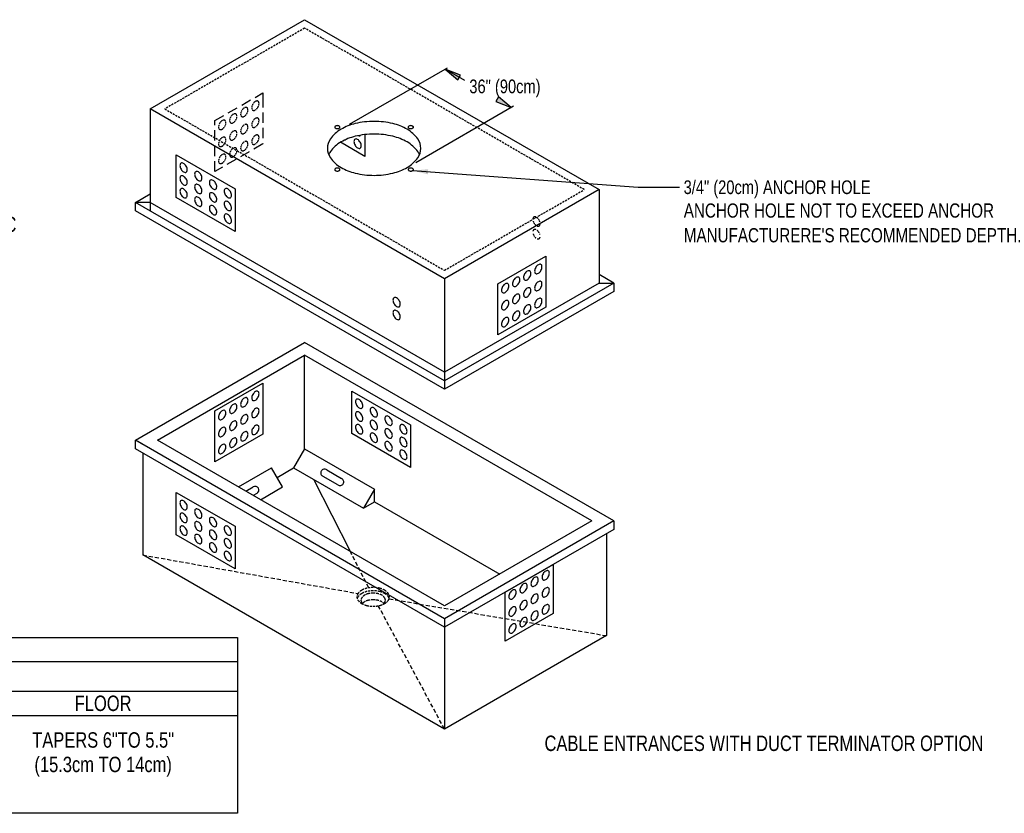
# Model space of a CAD drawing. Header units: inches. Extents: x 65 to 2519, y -54 to 399.
# Tile 5 of 21: x 271 to 391, y 5 to 101. Entities that reach past the tile are written whole.
import ezdxf
from ezdxf import colors
from ezdxf.entities.mleader import LeaderData, LeaderLine
from ezdxf.enums import TextEntityAlignment as Align
from ezdxf.math import Vec2, Vec3

# ---------------------------------------------------------------- set-up
doc = ezdxf.new("R2010")
doc.units = ezdxf.units.IN
doc.header["$MEASUREMENT"] = 0
doc.linetypes.add('DASH1', pattern=[0.125, 0.03125, -0.03125, 0.03125, -0.03125])
doc.linetypes.add('HIDDEN', pattern=[0.375, 0.25, -0.125])
for name, color, linetype in [('3', 7, 'Continuous'), ('Drawing Notes', 7, 'Continuous'), ('TEXT', 7, 'Continuous')]:
    doc.layers.add(name, color=color, linetype=linetype)
doc.layers.add('Text+Leaders', color=7, linetype='Continuous', lineweight=20)
doc.styles.add('120', font='FSIMPLEX.SHX', dxfattribs={"width": 0.8, "height": 1.8674})
doc.styles.get("Standard").update_dxf_attribs({"font": 'fsimplex.shx', "width": 0.8})
doc.dimstyles.get("Standard").update_dxf_attribs({"dimtxt": 1.8674, "dimasz": 1.8674, "dimexe": 0.18, "dimexo": 0.0625, "dimgap": 0.09, "dimtad": 0, "dimtih": 1, "dimtoh": 1, "dimdec": 4, "dimzin": 0, "dimdsep": 46, "dimtxsty": '120', "dimcen": 0.09, "dimclrd": 256, "dimclre": 256, "dimclrt": 256, "dimadec": 0, "dimazin": 0, "dimtfac": 1, "dimtdec": 4, "dimtofl": 0, "dimtmove": 0, "dimatfit": 3, "dimfxl": 1, "dimtolj": 1, "dimtzin": 0, "dimarcsym": 0})

# ---------------------------------------------------------------- blocks, each defined once
blk = doc.blocks.new('A$C2B2659B9')
blk.add_lwpolyline([(0, 0), (0, 5.15), (7.13, 1.03), (7.13, -4.12)], close=True)
for points in [[(0.58, 3.42, 0.058752), (0.73, 3.22, 0.072341), (0.89, 3.09, 0.106617), (1.08, 3.03, 0.156851), (1.21, 3.06, 0.156851), (1.3, 3.16, 0.106617), (1.34, 3.35, 0.072341), (1.31, 3.55, 0.058752), (1.21, 3.79, 0.058752), (1.05, 3.99, 0.072341), (0.89, 4.12, 0.106617), (0.71, 4.18, 0.156851), (0.58, 4.15, 0.156851), (0.49, 4.05, 0.106617), (0.45, 3.86, 0.072341), (0.48, 3.66, 0.058752)], [(0.58, 1.88, 0.058752), (0.73, 1.67, 0.072341), (0.89, 1.54, 0.106617), (1.08, 1.49, 0.156851), (1.21, 1.51, 0.156851), (1.3, 1.61, 0.106617), (1.34, 1.8, 0.072341), (1.31, 2.01, 0.058752), (1.21, 2.24, 0.058752), (1.05, 2.45, 0.072341), (0.89, 2.57, 0.106617), (0.71, 2.63, 0.156851), (0.58, 2.61, 0.156851), (0.49, 2.51, 0.106617), (0.45, 2.32, 0.072341), (0.48, 2.11, 0.058752)], [(2.36, 2.39, 0.058752), (2.51, 2.19, 0.072341), (2.68, 2.06, 0.106617), (2.86, 2, 0.156851), (2.99, 2.03, 0.156851), (3.08, 2.13, 0.106617), (3.12, 2.32, 0.072341), (3.09, 2.52, 0.058752), (2.99, 2.76, 0.058752), (2.84, 2.96, 0.072341), (2.68, 3.09, 0.106617), (2.49, 3.15, 0.156851), (2.36, 3.12, 0.156851), (2.27, 3.02, 0.106617), (2.23, 2.83, 0.072341), (2.26, 2.63, 0.058752)], [(2.36, 0.85, 0.058752), (2.51, 0.64, 0.072341), (2.68, 0.51, 0.106617), (2.86, 0.46, 0.156851), (2.99, 0.48, 0.156851), (3.08, 0.58, 0.106617), (3.12, 0.77, 0.072341), (3.09, 0.98, 0.058752), (2.99, 1.21, 0.058752), (2.84, 1.42, 0.072341), (2.68, 1.54, 0.106617), (2.49, 1.6, 0.156851), (2.36, 1.58, 0.156851), (2.27, 1.48, 0.106617), (2.23, 1.29, 0.072341), (2.26, 1.08, 0.058752)], [(4.14, 1.36, 0.058752), (4.3, 1.16, 0.072341), (4.46, 1.03, 0.106617), (4.64, 0.97, 0.156851), (4.77, 1, 0.156851), (4.86, 1.1, 0.106617), (4.91, 1.29, 0.072341), (4.88, 1.49, 0.058752), (4.77, 1.73, 0.058752), (4.62, 1.93, 0.072341), (4.46, 2.06, 0.106617), (4.27, 2.12, 0.156851), (4.14, 2.09, 0.156851), (4.05, 1.99, 0.106617), (4.01, 1.8, 0.072341), (4.04, 1.6, 0.058752)], [(0.58, 0.33, 0.058752), (0.73, 0.13, 0.072341), (0.89, 0, 0.106617), (1.08, -0.06, 0.156851), (1.21, -0.03, 0.156851), (1.3, 0.07, 0.106617), (1.34, 0.26, 0.072341), (1.31, 0.46, 0.058752), (1.21, 0.7, 0.058752), (1.05, 0.9, 0.072341), (0.89, 1.03, 0.106617), (0.71, 1.09, 0.156851), (0.58, 1.06, 0.156851), (0.49, 0.96, 0.106617), (0.45, 0.77, 0.072341), (0.48, 0.57, 0.058752)], [(2.36, -0.7, 0.058752), (2.51, -0.9, 0.072341), (2.68, -1.03, 0.106617), (2.86, -1.09, 0.156851), (2.99, -1.06, 0.156851), (3.08, -0.96, 0.106617), (3.12, -0.77, 0.072341), (3.09, -0.57, 0.058752), (2.99, -0.33, 0.058752), (2.84, -0.13, 0.072341), (2.68, 0, 0.106617), (2.49, 0.06, 0.156851), (2.36, 0.03, 0.156851), (2.27, -0.07, 0.106617), (2.23, -0.26, 0.072341), (2.26, -0.46, 0.058752)], [(4.14, -0.18, 0.058752), (4.3, -0.39, 0.072341), (4.46, -0.51, 0.106617), (4.64, -0.57, 0.156851), (4.77, -0.55, 0.156851), (4.86, -0.45, 0.106617), (4.91, -0.26, 0.072341), (4.88, -0.05, 0.058752), (4.77, 0.18, 0.058752), (4.62, 0.39, 0.072341), (4.46, 0.51, 0.106617), (4.27, 0.57, 0.156851), (4.14, 0.55, 0.156851), (4.05, 0.45, 0.106617), (4.01, 0.26, 0.072341), (4.04, 0.05, 0.058752)], [(5.93, 0.33, 0.058752), (6.08, 0.13, 0.072341), (6.24, 0, 0.106617), (6.43, -0.06, 0.156851), (6.56, -0.03, 0.156851), (6.65, 0.07, 0.106617), (6.69, 0.26, 0.072341), (6.66, 0.46, 0.058752), (6.56, 0.7, 0.058752), (6.41, 0.9, 0.072341), (6.24, 1.03, 0.106617), (6.06, 1.09, 0.156851), (5.93, 1.06, 0.156851), (5.84, 0.96, 0.106617), (5.8, 0.77, 0.072341), (5.83, 0.57, 0.058752)], [(4.14, -1.73, 0.058752), (4.3, -1.93, 0.072341), (4.46, -2.06, 0.106617), (4.64, -2.12, 0.156851), (4.77, -2.09, 0.156851), (4.86, -1.99, 0.106617), (4.91, -1.8, 0.072341), (4.88, -1.6, 0.058752), (4.77, -1.36, 0.058752), (4.62, -1.16, 0.072341), (4.46, -1.03, 0.106617), (4.27, -0.97, 0.156851), (4.14, -1, 0.156851), (4.05, -1.1, 0.106617), (4.01, -1.29, 0.072341), (4.04, -1.49, 0.058752)], [(5.93, -1.21, 0.058752), (6.08, -1.42, 0.072341), (6.24, -1.54, 0.106617), (6.43, -1.6, 0.156851), (6.56, -1.58, 0.156851), (6.65, -1.48, 0.106617), (6.69, -1.29, 0.072341), (6.66, -1.08, 0.058752), (6.56, -0.85, 0.058752), (6.41, -0.64, 0.072341), (6.24, -0.51, 0.106617), (6.06, -0.46, 0.156851), (5.93, -0.48, 0.156851), (5.84, -0.58, 0.106617), (5.8, -0.77, 0.072341), (5.83, -0.98, 0.058752)], [(5.93, -2.76, 0.058752), (6.08, -2.96, 0.072341), (6.24, -3.09, 0.106617), (6.43, -3.15, 0.156851), (6.56, -3.12, 0.156851), (6.65, -3.02, 0.106617), (6.69, -2.83, 0.072341), (6.66, -2.63, 0.058752), (6.56, -2.39, 0.058752), (6.41, -2.19, 0.072341), (6.24, -2.06, 0.106617), (6.06, -2, 0.156851), (5.93, -2.03, 0.156851), (5.84, -2.13, 0.106617), (5.8, -2.32, 0.072341), (5.83, -2.52, 0.058752)]]:
    blk.add_lwpolyline(points, format="xyb", close=True)
blk = doc.blocks.new('A$C657909EA')
for points in [[(4.59, 8.16, 0.058752), (4.49, 7.93, 0.072341), (4.46, 7.72, 0.106617), (4.5, 7.53, 0.156851), (4.59, 7.43, 0.156851), (4.72, 7.41, 0.106617), (4.91, 7.47, 0.072341), (5.07, 7.59, 0.058752), (5.22, 7.8, 0.058752), (5.32, 8.03, 0.072341), (5.35, 8.24, 0.106617), (5.31, 8.43, 0.156851), (5.22, 8.53, 0.156851), (5.09, 8.56, 0.106617), (4.91, 8.5, 0.072341), (4.74, 8.37, 0.058752)], [(3.25, 7.39, 0.058752), (3.15, 7.16, 0.072341), (3.12, 6.95, 0.106617), (3.16, 6.76, 0.156851), (3.25, 6.66, 0.156851), (3.38, 6.63, 0.106617), (3.57, 6.69, 0.072341), (3.73, 6.82, 0.058752), (3.88, 7.03, 0.058752), (3.98, 7.26, 0.072341), (4.01, 7.47, 0.106617), (3.97, 7.66, 0.156851), (3.88, 7.75, 0.156851), (3.75, 7.78, 0.106617), (3.57, 7.72, 0.072341), (3.4, 7.6, 0.058752)], [(0.58, 5.85, 0.058752), (0.48, 5.61, 0.072341), (0.45, 5.41, 0.106617), (0.49, 5.22, 0.156851), (0.58, 5.12, 0.156851), (0.71, 5.09, 0.106617), (0.89, 5.15, 0.072341), (1.05, 5.28, 0.058752), (1.21, 5.48, 0.058752), (1.31, 5.72, 0.072341), (1.34, 5.92, 0.106617), (1.3, 6.11, 0.156851), (1.21, 6.21, 0.156851), (1.08, 6.24, 0.106617), (0.89, 6.18, 0.072341), (0.73, 6.05, 0.058752)], [(1.91, 6.62, 0.058752), (1.81, 6.38, 0.072341), (1.78, 6.18, 0.106617), (1.82, 5.99, 0.156851), (1.91, 5.89, 0.156851), (2.04, 5.86, 0.106617), (2.23, 5.92, 0.072341), (2.39, 6.05, 0.058752), (2.54, 6.25, 0.058752), (2.65, 6.49, 0.072341), (2.68, 6.69, 0.106617), (2.63, 6.88, 0.156851), (2.54, 6.98, 0.156851), (2.41, 7.01, 0.106617), (2.23, 6.95, 0.072341), (2.07, 6.82, 0.058752)], [(4.59, 6.1, 0.058752), (4.49, 5.87, 0.072341), (4.46, 5.66, 0.106617), (4.5, 5.47, 0.156851), (4.59, 5.38, 0.156851), (4.72, 5.35, 0.106617), (4.91, 5.41, 0.072341), (5.07, 5.53, 0.058752), (5.22, 5.74, 0.058752), (5.32, 5.97, 0.072341), (5.35, 6.18, 0.106617), (5.31, 6.37, 0.156851), (5.22, 6.47, 0.156851), (5.09, 6.5, 0.106617), (4.91, 6.44, 0.072341), (4.74, 6.31, 0.058752)], [(1.91, 4.56, 0.058752), (1.81, 4.32, 0.072341), (1.78, 4.12, 0.106617), (1.82, 3.93, 0.156851), (1.91, 3.83, 0.156851), (2.04, 3.8, 0.106617), (2.23, 3.86, 0.072341), (2.39, 3.99, 0.058752), (2.54, 4.19, 0.058752), (2.65, 4.43, 0.072341), (2.68, 4.63, 0.106617), (2.63, 4.82, 0.156851), (2.54, 4.92, 0.156851), (2.41, 4.95, 0.106617), (2.23, 4.89, 0.072341), (2.07, 4.76, 0.058752)], [(3.25, 5.33, 0.058752), (3.15, 5.1, 0.072341), (3.12, 4.89, 0.106617), (3.16, 4.7, 0.156851), (3.25, 4.6, 0.156851), (3.38, 4.57, 0.106617), (3.57, 4.63, 0.072341), (3.73, 4.76, 0.058752), (3.88, 4.97, 0.058752), (3.98, 5.2, 0.072341), (4.01, 5.41, 0.106617), (3.97, 5.6, 0.156851), (3.88, 5.7, 0.156851), (3.75, 5.72, 0.106617), (3.57, 5.66, 0.072341), (3.4, 5.54, 0.058752)], [(0.58, 3.79, 0.058752), (0.48, 3.55, 0.072341), (0.45, 3.35, 0.106617), (0.49, 3.16, 0.156851), (0.58, 3.06, 0.156851), (0.71, 3.03, 0.106617), (0.89, 3.09, 0.072341), (1.05, 3.22, 0.058752), (1.21, 3.42, 0.058752), (1.31, 3.66, 0.072341), (1.34, 3.86, 0.106617), (1.3, 4.05, 0.156851), (1.21, 4.15, 0.156851), (1.08, 4.18, 0.106617), (0.89, 4.12, 0.072341), (0.73, 3.99, 0.058752)], [(3.25, 3.27, 0.058752), (3.15, 3.04, 0.072341), (3.12, 2.83, 0.106617), (3.16, 2.64, 0.156851), (3.25, 2.54, 0.156851), (3.38, 2.52, 0.106617), (3.57, 2.57, 0.072341), (3.73, 2.7, 0.058752), (3.88, 2.91, 0.058752), (3.98, 3.14, 0.072341), (4.01, 3.35, 0.106617), (3.97, 3.54, 0.156851), (3.88, 3.64, 0.156851), (3.75, 3.66, 0.106617), (3.57, 3.6, 0.072341), (3.4, 3.48, 0.058752)], [(4.59, 4.04, 0.058752), (4.49, 3.81, 0.072341), (4.46, 3.6, 0.106617), (4.5, 3.41, 0.156851), (4.59, 3.32, 0.156851), (4.72, 3.29, 0.106617), (4.91, 3.35, 0.072341), (5.07, 3.48, 0.058752), (5.22, 3.68, 0.058752), (5.32, 3.91, 0.072341), (5.35, 4.12, 0.106617), (5.31, 4.31, 0.156851), (5.22, 4.41, 0.156851), (5.09, 4.44, 0.106617), (4.91, 4.38, 0.072341), (4.74, 4.25, 0.058752)], [(1.91, 2.5, 0.058752), (1.81, 2.26, 0.072341), (1.78, 2.06, 0.106617), (1.82, 1.87, 0.156851), (1.91, 1.77, 0.156851), (2.04, 1.74, 0.106617), (2.23, 1.8, 0.072341), (2.39, 1.93, 0.058752), (2.54, 2.14, 0.058752), (2.65, 2.37, 0.072341), (2.68, 2.57, 0.106617), (2.63, 2.76, 0.156851), (2.54, 2.86, 0.156851), (2.41, 2.89, 0.106617), (2.23, 2.83, 0.072341), (2.07, 2.7, 0.058752)], [(0.58, 1.73, 0.058752), (0.48, 1.49, 0.072341), (0.45, 1.29, 0.106617), (0.49, 1.1, 0.156851), (0.58, 1, 0.156851), (0.71, 0.97, 0.106617), (0.89, 1.03, 0.072341), (1.05, 1.16, 0.058752), (1.21, 1.36, 0.058752), (1.31, 1.6, 0.072341), (1.34, 1.8, 0.106617), (1.3, 1.99, 0.156851), (1.21, 2.09, 0.156851), (1.08, 2.12, 0.106617), (0.89, 2.06, 0.072341), (0.73, 1.93, 0.058752)]]:
    blk.add_lwpolyline(points, format="xyb", close=True)

msp = doc.modelspace()

# ---------------------------------------------------------------- hatches: boundary and pattern name
at = {"layer": '3', "linetype": 'Continuous'}
for points in [[(324.31193, 93.59029), (324.64081, 94.15993), (322.76743, 94.86177)], [(329.2336, 91.50829), (328.90471, 90.93864), (330.7781, 90.2368)]]:
    msp.add_hatch(color=7, dxfattribs=at).paths.add_polyline_path(points)

# ---------------------------------------------------------------- linework, layer by layer
for p, q in [((287.02099, 90.05206), (287.02099, 77.69439)), ((341.4231, 80.26891), (341.4231, 68.94104)), ((285.23732, 78.7242), (287.02099, 79.754)), ((287.02099, 78.7242), (285.23732, 78.7242)), ((285.23732, 77.69439), (285.23732, 78.7242)), ((322.69451, 57.09828), (285.23732, 78.7242)), ((322.69451, 58.12808), (287.02099, 78.7242)), ((322.69451, 69.45595), (322.69451, 56.06847)), ((343.20678, 68.94104), (341.4231, 69.97085)), ((343.20678, 68.94104), (322.69451, 57.09828)), ((341.4231, 68.94104), (322.69451, 58.12808)), ((341.4231, 68.94104), (343.20678, 68.94104)), ((343.20678, 68.94104), (343.20678, 67.91124)), ((343.20678, 40.10648), (305.74959, 61.7324)), ((340.53126, 40.10648), (305.74959, 60.1877)), ((305.74959, 48.85983), (305.74959, 60.1877)), ((299.0608, 56.32592), (299.50672, 56.58338)), ((286.12915, 49.37474), (285.23732, 49.88964)), ((322.69451, 28.26372), (285.23732, 49.88964)), ((322.69451, 27.23391), (285.23732, 48.85983)), ((286.12915, 48.34493), (286.12915, 35.98726)), ((305.74959, 48.85983), (304.41183, 46.54277)), ((305.74959, 48.85983), (314.22205, 43.96826)), ((297.72305, 44.22571), (301.73632, 46.54277)), ((303.07407, 44.22571), (301.73632, 46.54277)), ((302.40519, 45.38424), (304.41183, 46.54277)), ((304.41183, 46.54277), (312.88429, 41.65119)), ((309.76286, 44.48316), (307.97918, 45.51296)), ((308.4251, 46.28532), (310.20878, 45.25551)), ((298.61488, 43.7108), (299.50672, 44.22571)), ((300.39856, 42.681), (303.07407, 44.22571)), ((299.95264, 43.45335), (299.50672, 43.1959)), ((314.22205, 43.96826), (312.88429, 41.65119)), ((314.22205, 42.42355), (314.22205, 43.96826)), ((312.88429, 41.65119), (314.22205, 42.42355)), ((314.22205, 42.42355), (329.38329, 33.6702)), ((343.20678, 40.10648), (322.69451, 28.26372)), ((340.53126, 40.10648), (322.69451, 29.80843)), ((343.20678, 39.07668), (322.69451, 27.23391)), ((342.31494, 38.56178), (342.31494, 26.20411)), ((322.69451, 14.87624), (286.12915, 35.98726)), ((322.69451, 28.26372), (322.69451, 14.87624)), ((342.31494, 26.20411), (322.69451, 14.87624))]:
    msp.add_line(p, q)
for points in [[(287.02099, 90.05206), (305.74959, 100.86502), (341.4231, 80.26891), (322.69451, 69.45595), (287.02099, 90.05206)], [(300.66926, 56.80897), (300.66926, 50.63014), (294.87231, 47.28327), (294.87231, 53.4621)], [(335.84912, 34.82873), (335.84912, 28.87979), (330.05217, 25.53292), (330.05217, 31.48186)]]:
    msp.add_lwpolyline(points, close=True)
at = {"linetype": 'HIDDEN'}
msp.add_lwpolyline([(288.80467, 90.05206), (322.69451, 70.48575), (339.63943, 80.26891), (305.74959, 99.83521)], close=True, dxfattribs=at)
at = {"linetype": 'HIDDEN', "ltscale": 5}
msp.add_lwpolyline([(294.87231, 82.45724), (294.87231, 88.63608), (300.66926, 91.98295), (300.66926, 91.49065), (300.66926, 85.80411), (294.87231, 82.45724)], dxfattribs=at)
at = {"linetype": 'HIDDEN', "ltscale": 0.5}
for points in [[(299.46211, 90.62028, 0.058751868), (299.36136, 90.38607, 0.072341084), (299.3315, 90.18079, 0.106617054), (299.37241, 89.99112, 0.15685122), (299.46211, 89.8921, 0.15685122), (299.59271, 89.86393, 0.106617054), (299.77742, 89.92333, 0.072341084), (299.94027, 90.05183, 0.058751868), (300.09273, 90.25619, 0.058751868), (300.19348, 90.49041, 0.072341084), (300.22334, 90.69569, 0.106617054), (300.18243, 90.88535, 0.15685122), (300.09273, 90.98437, 0.15685122), (299.96212, 91.01254, 0.106617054), (299.77742, 90.95314, 0.072341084), (299.61457, 90.82464, 0.058751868)], [(298.12435, 89.84793, 0.058751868), (298.0236, 89.61371, 0.072341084), (297.99374, 89.40843, 0.106617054), (298.03465, 89.21877, 0.15685122), (298.12435, 89.11975, 0.15685122), (298.25496, 89.09158, 0.106617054), (298.43966, 89.15098, 0.072341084), (298.60251, 89.27948, 0.058751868), (298.75497, 89.48384, 0.058751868), (298.85572, 89.71805, 0.072341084), (298.88558, 89.92333, 0.106617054), (298.84467, 90.113, 0.15685122), (298.75497, 90.21202, 0.15685122), (298.62437, 90.24019, 0.106617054), (298.43966, 90.18079, 0.072341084), (298.27681, 90.05229, 0.058751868)], [(295.44883, 88.30322, 0.058751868), (295.34808, 88.069, 0.072341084), (295.31823, 87.86372, 0.106617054), (295.35914, 87.67406, 0.15685122), (295.44883, 87.57504, 0.15685122), (295.57944, 87.54687, 0.106617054), (295.76415, 87.60627, 0.072341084), (295.927, 87.73477, 0.058751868), (296.07946, 87.93913, 0.058751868), (296.18021, 88.17335, 0.072341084), (296.21007, 88.37863, 0.106617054), (296.16916, 88.56829, 0.15685122), (296.07946, 88.66731, 0.15685122), (295.94885, 88.69548, 0.106617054), (295.76415, 88.63608, 0.072341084), (295.6013, 88.50758, 0.058751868)], [(296.78659, 89.07557, 0.058751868), (296.68584, 88.84136, 0.072341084), (296.65599, 88.63608, 0.106617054), (296.69689, 88.44642, 0.15685122), (296.78659, 88.34739, 0.15685122), (296.9172, 88.31922, 0.106617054), (297.1019, 88.37863, 0.072341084), (297.26475, 88.50712, 0.058751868), (297.41722, 88.71148, 0.058751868), (297.51797, 88.9457, 0.072341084), (297.54782, 89.15098, 0.106617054), (297.50692, 89.34064, 0.15685122), (297.41722, 89.43967, 0.15685122), (297.28661, 89.46784, 0.106617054), (297.1019, 89.40843, 0.072341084), (296.93905, 89.27993, 0.058751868)], [(299.46211, 88.56067, 0.058751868), (299.36136, 88.32645, 0.072341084), (299.3315, 88.12117, 0.106617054), (299.37241, 87.93151, 0.15685122), (299.46211, 87.83249, 0.15685122), (299.59271, 87.80432, 0.106617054), (299.77742, 87.86372, 0.072341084), (299.94027, 87.99222, 0.058751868), (300.09273, 88.19658, 0.058751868), (300.19348, 88.4308, 0.072341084), (300.22334, 88.63608, 0.106617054), (300.18243, 88.82574, 0.15685122), (300.09273, 88.92476, 0.15685122), (299.96212, 88.95293, 0.106617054), (299.77742, 88.89353, 0.072341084), (299.61457, 88.76503, 0.058751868)], [(296.78659, 87.01596, 0.058751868), (296.68584, 86.78175, 0.072341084), (296.65599, 86.57647, 0.106617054), (296.69689, 86.3868, 0.15685122), (296.78659, 86.28778, 0.15685122), (296.9172, 86.25961, 0.106617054), (297.1019, 86.31901, 0.072341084), (297.26475, 86.44751, 0.058751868), (297.41722, 86.65187, 0.058751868), (297.51797, 86.88609, 0.072341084), (297.54782, 87.09137, 0.106617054), (297.50692, 87.28103, 0.15685122), (297.41722, 87.38005, 0.15685122), (297.28661, 87.40822, 0.106617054), (297.1019, 87.34882, 0.072341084), (296.93905, 87.22032, 0.058751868)], [(298.12435, 87.78832, 0.058751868), (298.0236, 87.5541, 0.072341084), (297.99374, 87.34882, 0.106617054), (298.03465, 87.15916, 0.15685122), (298.12435, 87.06013, 0.15685122), (298.25496, 87.03196, 0.106617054), (298.43966, 87.09137, 0.072341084), (298.60251, 87.21986, 0.058751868), (298.75497, 87.42423, 0.058751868), (298.85572, 87.65844, 0.072341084), (298.88558, 87.86372, 0.106617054), (298.84467, 88.05338, 0.15685122), (298.75497, 88.15241, 0.15685122), (298.62437, 88.18058, 0.106617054), (298.43966, 88.12117, 0.072341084), (298.27681, 87.99268, 0.058751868)], [(295.44883, 86.24361, 0.058751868), (295.34808, 86.00939, 0.072341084), (295.31823, 85.80411, 0.106617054), (295.35914, 85.61445, 0.15685122), (295.44883, 85.51543, 0.15685122), (295.57944, 85.48726, 0.106617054), (295.76415, 85.54666, 0.072341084), (295.927, 85.67516, 0.058751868), (296.07946, 85.87952, 0.058751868), (296.18021, 86.11373, 0.072341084), (296.21007, 86.31901, 0.106617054), (296.16916, 86.50868, 0.15685122), (296.07946, 86.6077, 0.15685122), (295.94885, 86.63587, 0.106617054), (295.76415, 86.57647, 0.072341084), (295.6013, 86.44797, 0.058751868)], [(298.12435, 85.72871, 0.058751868), (298.0236, 85.49449, 0.072341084), (297.99374, 85.28921, 0.106617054), (298.03465, 85.09955, 0.15685122), (298.12435, 85.00052, 0.15685122), (298.25496, 84.97235, 0.106617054), (298.43966, 85.03176, 0.072341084), (298.60251, 85.16025, 0.058751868), (298.75497, 85.36461, 0.058751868), (298.85572, 85.59883, 0.072341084), (298.88558, 85.80411, 0.106617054), (298.84467, 85.99377, 0.15685122), (298.75497, 86.0928, 0.15685122), (298.62437, 86.12097, 0.106617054), (298.43966, 86.06156, 0.072341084), (298.27681, 85.93307, 0.058751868)], [(299.46211, 86.50106, 0.058751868), (299.36136, 86.26684, 0.072341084), (299.3315, 86.06156, 0.106617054), (299.37241, 85.8719, 0.15685122), (299.46211, 85.77288, 0.15685122), (299.59271, 85.74471, 0.106617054), (299.77742, 85.80411, 0.072341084), (299.94027, 85.93261, 0.058751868), (300.09273, 86.13697, 0.058751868), (300.19348, 86.37119, 0.072341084), (300.22334, 86.57647, 0.106617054), (300.18243, 86.76613, 0.15685122), (300.09273, 86.86515, 0.15685122), (299.96212, 86.89332, 0.106617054), (299.77742, 86.83392, 0.072341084), (299.61457, 86.70542, 0.058751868)], [(296.78659, 84.95635, 0.058751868), (296.68584, 84.72213, 0.072341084), (296.65599, 84.51685, 0.106617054), (296.69689, 84.32719, 0.15685122), (296.78659, 84.22817, 0.15685122), (296.9172, 84.2, 0.106617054), (297.1019, 84.2594, 0.072341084), (297.26475, 84.3879, 0.058751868), (297.41722, 84.59226, 0.058751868), (297.51797, 84.82648, 0.072341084), (297.54782, 85.03176, 0.106617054), (297.50692, 85.22142, 0.15685122), (297.41722, 85.32044, 0.15685122), (297.28661, 85.34861, 0.106617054), (297.1019, 85.28921, 0.072341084), (296.93905, 85.16071, 0.058751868)], [(295.44883, 84.184, 0.058751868), (295.34808, 83.94978, 0.072341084), (295.31823, 83.7445, 0.106617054), (295.35914, 83.55484, 0.15685122), (295.44883, 83.45581, 0.15685122), (295.57944, 83.42764, 0.106617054), (295.76415, 83.48705, 0.072341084), (295.927, 83.61555, 0.058751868), (296.07946, 83.81991, 0.058751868), (296.18021, 84.05412, 0.072341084), (296.21007, 84.2594, 0.106617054), (296.16916, 84.44906, 0.15685122), (296.07946, 84.54809, 0.15685122), (295.94885, 84.57626, 0.106617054), (295.76415, 84.51685, 0.072341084), (295.6013, 84.38836, 0.058751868)]]:
    msp.add_lwpolyline(points, format="xyb", close=True, dxfattribs=at)
for points in [[(314.16337, 88.53959, 0.058751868), (311.88895, 88.27142, 0.072341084), (310.15803, 87.58173, 0.106617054), (308.8664, 86.41173, 0.15685122), (308.49897, 85.26925, 0.15685122), (308.8664, 84.12677, 0.106617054), (310.15803, 82.95677, 0.072341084), (311.88895, 82.26708, 0.058751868), (314.16337, 81.99891, 0.058751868), (316.43778, 82.26708, 0.072341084), (318.1687, 82.95677, 0.106617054), (319.46033, 84.12677, 0.15685122), (319.82777, 85.26925, 0.15685122), (319.46033, 86.41173, 0.106617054), (318.1687, 87.58173, 0.072341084), (316.43778, 88.27142, 0.058751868)], [(309.71299, 88.02036, 0.058751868), (309.58664, 88.00546, 0.072341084), (309.49047, 87.96715, 0.106617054), (309.41872, 87.90215, 0.15685122), (309.3983, 87.83867, 0.15685122), (309.41872, 87.7752, 0.106617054), (309.49047, 87.7102, 0.072341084), (309.58664, 87.67189, 0.058751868), (309.71299, 87.65699, 0.058751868), (309.83935, 87.67189, 0.072341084), (309.93551, 87.7102, 0.106617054), (310.00727, 87.7752, 0.15685122), (310.02768, 87.83867, 0.15685122), (310.00727, 87.90215, 0.106617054), (309.93551, 87.96715, 0.072341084), (309.83935, 88.00546, 0.058751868)], [(318.61374, 88.02036, 0.058751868), (318.48739, 88.00546, 0.072341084), (318.39122, 87.96715, 0.106617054), (318.31947, 87.90215, 0.15685122), (318.29905, 87.83867, 0.15685122), (318.31947, 87.7752, 0.106617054), (318.39122, 87.7102, 0.072341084), (318.48739, 87.67189, 0.058751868), (318.61374, 87.65699, 0.058751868), (318.7401, 87.67189, 0.072341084), (318.83626, 87.7102, 0.106617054), (318.90802, 87.7752, 0.15685122), (318.92843, 87.83867, 0.15685122), (318.90802, 87.90215, 0.106617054), (318.83626, 87.96715, 0.072341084), (318.7401, 88.00546, 0.058751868)], [(311.85367, 85.64887, 0.058751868), (312.00614, 85.44451, 0.072341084), (312.16899, 85.31601, 0.106617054), (312.35369, 85.25661, 0.15685122), (312.4843, 85.28478, 0.15685122), (312.574, 85.3838, 0.106617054), (312.61491, 85.57346, 0.072341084), (312.58505, 85.77874, 0.058751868), (312.4843, 86.01296, 0.058751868), (312.33184, 86.21732, 0.072341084), (312.16899, 86.34582, 0.106617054), (311.98428, 86.40522, 0.15685122), (311.85367, 86.37705, 0.15685122), (311.76398, 86.27803, 0.106617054), (311.72307, 86.08837, 0.072341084), (311.75292, 85.88309, 0.058751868)], [(309.71299, 82.88151, 0.058751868), (309.58664, 82.86661, 0.072341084), (309.49047, 82.8283, 0.106617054), (309.41872, 82.7633, 0.15685122), (309.3983, 82.69983, 0.15685122), (309.41872, 82.63635, 0.106617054), (309.49047, 82.57135, 0.072341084), (309.58664, 82.53304, 0.058751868), (309.71299, 82.51814, 0.058751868), (309.83935, 82.53304, 0.072341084), (309.93551, 82.57135, 0.106617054), (310.00727, 82.63635, 0.15685122), (310.02768, 82.69983, 0.15685122), (310.00727, 82.7633, 0.106617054), (309.93551, 82.8283, 0.072341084), (309.83935, 82.86661, 0.058751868)], [(318.61374, 82.88151, 0.058751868), (318.48739, 82.86661, 0.072341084), (318.39122, 82.8283, 0.106617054), (318.31947, 82.7633, 0.15685122), (318.29905, 82.69983, 0.15685122), (318.31947, 82.63635, 0.106617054), (318.39122, 82.57135, 0.072341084), (318.48739, 82.53304, 0.058751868), (318.61374, 82.51814, 0.058751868), (318.7401, 82.53304, 0.072341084), (318.83626, 82.57135, 0.106617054), (318.90802, 82.63635, 0.15685122), (318.92843, 82.69983, 0.15685122), (318.90802, 82.7633, 0.106617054), (318.83626, 82.8283, 0.072341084), (318.7401, 82.86661, 0.058751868)], [(316.58225, 66.44193, 0.058751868), (316.73471, 66.23757, 0.072341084), (316.89756, 66.10908, 0.106617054), (317.08227, 66.04967, 0.15685122), (317.21287, 66.07784, 0.15685122), (317.30257, 66.17687, 0.106617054), (317.34348, 66.36653, 0.072341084), (317.31362, 66.57181, 0.058751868), (317.21287, 66.80603, 0.058751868), (317.06041, 67.01039, 0.072341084), (316.89756, 67.13888, 0.106617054), (316.71285, 67.19829, 0.15685122), (316.58225, 67.17012, 0.15685122), (316.49255, 67.07109, 0.106617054), (316.45164, 66.88143, 0.072341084), (316.4815, 66.67615, 0.058751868)], [(316.58225, 64.89723, 0.058751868), (316.73471, 64.69287, 0.072341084), (316.89756, 64.56437, 0.106617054), (317.08227, 64.50497, 0.15685122), (317.21287, 64.53314, 0.15685122), (317.30257, 64.63216, 0.106617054), (317.34348, 64.82182, 0.072341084), (317.31362, 65.0271, 0.058751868), (317.21287, 65.26132, 0.058751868), (317.06041, 65.46568, 0.072341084), (316.89756, 65.59417, 0.106617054), (316.71285, 65.65358, 0.15685122), (316.58225, 65.62541, 0.15685122), (316.49255, 65.52639, 0.106617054), (316.45164, 65.33672, 0.072341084), (316.4815, 65.13144, 0.058751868)], [(298.12435, 54.67396, 0.058751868), (298.0236, 54.43974, 0.072341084), (297.99374, 54.23446, 0.106617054), (298.03465, 54.0448, 0.15685122), (298.12435, 53.94577, 0.15685122), (298.25496, 53.9176, 0.106617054), (298.43966, 53.97701, 0.072341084), (298.60251, 54.1055, 0.058751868), (298.75497, 54.30986, 0.058751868), (298.85572, 54.54408, 0.072341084), (298.88558, 54.74936, 0.106617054), (298.84467, 54.93902, 0.15685122), (298.75497, 55.03805, 0.15685122), (298.62437, 55.06622, 0.106617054), (298.43966, 55.00681, 0.072341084), (298.27681, 54.87832, 0.058751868)], [(299.46211, 55.44631, 0.058751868), (299.36136, 55.21209, 0.072341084), (299.3315, 55.00681, 0.106617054), (299.37241, 54.81715, 0.15685122), (299.46211, 54.71813, 0.15685122), (299.59271, 54.68996, 0.106617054), (299.77742, 54.74936, 0.072341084), (299.94027, 54.87786, 0.058751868), (300.09273, 55.08222, 0.058751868), (300.19348, 55.31644, 0.072341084), (300.22334, 55.52172, 0.106617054), (300.18243, 55.71138, 0.15685122), (300.09273, 55.8104, 0.15685122), (299.96212, 55.83857, 0.106617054), (299.77742, 55.77917, 0.072341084), (299.61457, 55.65067, 0.058751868)], [(296.78659, 53.9016, 0.058751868), (296.68584, 53.66738, 0.072341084), (296.65599, 53.4621, 0.106617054), (296.69689, 53.27244, 0.15685122), (296.78659, 53.17342, 0.15685122), (296.9172, 53.14525, 0.106617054), (297.1019, 53.20465, 0.072341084), (297.26475, 53.33315, 0.058751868), (297.41722, 53.53751, 0.058751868), (297.51797, 53.77173, 0.072341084), (297.54782, 53.97701, 0.106617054), (297.50692, 54.16667, 0.15685122), (297.41722, 54.26569, 0.15685122), (297.28661, 54.29386, 0.106617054), (297.1019, 54.23446, 0.072341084), (296.93905, 54.10596, 0.058751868)], [(299.46211, 53.3867, 0.058751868), (299.36136, 53.15248, 0.072341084), (299.3315, 52.9472, 0.106617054), (299.37241, 52.75754, 0.15685122), (299.46211, 52.65852, 0.15685122), (299.59271, 52.63035, 0.106617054), (299.77742, 52.68975, 0.072341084), (299.94027, 52.81825, 0.058751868), (300.09273, 53.02261, 0.058751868), (300.19348, 53.25682, 0.072341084), (300.22334, 53.4621, 0.106617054), (300.18243, 53.65177, 0.15685122), (300.09273, 53.75079, 0.15685122), (299.96212, 53.77896, 0.106617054), (299.77742, 53.71956, 0.072341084), (299.61457, 53.59106, 0.058751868)], [(295.44883, 53.12925, 0.058751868), (295.34808, 52.89503, 0.072341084), (295.31823, 52.68975, 0.106617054), (295.35914, 52.50009, 0.15685122), (295.44883, 52.40106, 0.15685122), (295.57944, 52.37289, 0.106617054), (295.76415, 52.4323, 0.072341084), (295.927, 52.56079, 0.058751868), (296.07946, 52.76516, 0.058751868), (296.18021, 52.99937, 0.072341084), (296.21007, 53.20465, 0.106617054), (296.16916, 53.39431, 0.15685122), (296.07946, 53.49334, 0.15685122), (295.94885, 53.52151, 0.106617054), (295.76415, 53.4621, 0.072341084), (295.6013, 53.33361, 0.058751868)], [(298.12435, 52.61434, 0.058751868), (298.0236, 52.38013, 0.072341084), (297.99374, 52.17485, 0.106617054), (298.03465, 51.98519, 0.15685122), (298.12435, 51.88616, 0.15685122), (298.25496, 51.85799, 0.106617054), (298.43966, 51.9174, 0.072341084), (298.60251, 52.04589, 0.058751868), (298.75497, 52.25025, 0.058751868), (298.85572, 52.48447, 0.072341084), (298.88558, 52.68975, 0.106617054), (298.84467, 52.87941, 0.15685122), (298.75497, 52.97844, 0.15685122), (298.62437, 53.00661, 0.106617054), (298.43966, 52.9472, 0.072341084), (298.27681, 52.81871, 0.058751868)], [(295.44883, 51.06964, 0.058751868), (295.34808, 50.83542, 0.072341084), (295.31823, 50.63014, 0.106617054), (295.35914, 50.44048, 0.15685122), (295.44883, 50.34145, 0.15685122), (295.57944, 50.31328, 0.106617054), (295.76415, 50.37269, 0.072341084), (295.927, 50.50118, 0.058751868), (296.07946, 50.70554, 0.058751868), (296.18021, 50.93976, 0.072341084), (296.21007, 51.14504, 0.106617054), (296.16916, 51.3347, 0.15685122), (296.07946, 51.43373, 0.15685122), (295.94885, 51.4619, 0.106617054), (295.76415, 51.40249, 0.072341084), (295.6013, 51.274, 0.058751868)], [(296.78659, 51.84199, 0.058751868), (296.68584, 51.60777, 0.072341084), (296.65599, 51.40249, 0.106617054), (296.69689, 51.21283, 0.15685122), (296.78659, 51.11381, 0.15685122), (296.9172, 51.08564, 0.106617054), (297.1019, 51.14504, 0.072341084), (297.26475, 51.27354, 0.058751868), (297.41722, 51.4779, 0.058751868), (297.51797, 51.71212, 0.072341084), (297.54782, 51.9174, 0.106617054), (297.50692, 52.10706, 0.15685122), (297.41722, 52.20608, 0.15685122), (297.28661, 52.23425, 0.106617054), (297.1019, 52.17485, 0.072341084), (296.93905, 52.04635, 0.058751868)], [(299.46211, 51.32709, 0.058751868), (299.36136, 51.09287, 0.072341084), (299.3315, 50.88759, 0.106617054), (299.37241, 50.69793, 0.15685122), (299.46211, 50.5989, 0.15685122), (299.59271, 50.57073, 0.106617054), (299.77742, 50.63014, 0.072341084), (299.94027, 50.75863, 0.058751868), (300.09273, 50.963, 0.058751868), (300.19348, 51.19721, 0.072341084), (300.22334, 51.40249, 0.106617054), (300.18243, 51.59215, 0.15685122), (300.09273, 51.69118, 0.15685122), (299.96212, 51.71935, 0.106617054), (299.77742, 51.65994, 0.072341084), (299.61457, 51.53145, 0.058751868)], [(296.78659, 49.78238, 0.058751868), (296.68584, 49.54816, 0.072341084), (296.65599, 49.34288, 0.106617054), (296.69689, 49.15322, 0.15685122), (296.78659, 49.0542, 0.15685122), (296.9172, 49.02603, 0.106617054), (297.1019, 49.08543, 0.072341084), (297.26475, 49.21393, 0.058751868), (297.41722, 49.41829, 0.058751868), (297.51797, 49.6525, 0.072341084), (297.54782, 49.85778, 0.106617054), (297.50692, 50.04745, 0.15685122), (297.41722, 50.14647, 0.15685122), (297.28661, 50.17464, 0.106617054), (297.1019, 50.11524, 0.072341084), (296.93905, 49.98674, 0.058751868)], [(298.12435, 50.55473, 0.058751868), (298.0236, 50.32052, 0.072341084), (297.99374, 50.11524, 0.106617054), (298.03465, 49.92557, 0.15685122), (298.12435, 49.82655, 0.15685122), (298.25496, 49.79838, 0.106617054), (298.43966, 49.85778, 0.072341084), (298.60251, 49.98628, 0.058751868), (298.75497, 50.19064, 0.058751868), (298.85572, 50.42486, 0.072341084), (298.88558, 50.63014, 0.106617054), (298.84467, 50.8198, 0.15685122), (298.75497, 50.91882, 0.15685122), (298.62437, 50.94699, 0.106617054), (298.43966, 50.88759, 0.072341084), (298.27681, 50.75909, 0.058751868)], [(295.44883, 49.01002, 0.058751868), (295.34808, 48.77581, 0.072341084), (295.31823, 48.57053, 0.106617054), (295.35914, 48.38087, 0.15685122), (295.44883, 48.28184, 0.15685122), (295.57944, 48.25367, 0.106617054), (295.76415, 48.31308, 0.072341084), (295.927, 48.44157, 0.058751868), (296.07946, 48.64593, 0.058751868), (296.18021, 48.88015, 0.072341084), (296.21007, 49.08543, 0.106617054), (296.16916, 49.27509, 0.15685122), (296.07946, 49.37412, 0.15685122), (295.94885, 49.40229, 0.106617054), (295.76415, 49.34288, 0.072341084), (295.6013, 49.21439, 0.058751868)], [(334.64197, 33.69596, 0.058751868), (334.54122, 33.46174, 0.072341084), (334.51136, 33.25646, 0.106617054), (334.55227, 33.0668, 0.15685122), (334.64197, 32.96777, 0.15685122), (334.77257, 32.9396, 0.106617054), (334.95728, 32.99901, 0.072341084), (335.12013, 33.12751, 0.058751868), (335.27259, 33.33187, 0.058751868), (335.37334, 33.56608, 0.072341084), (335.4032, 33.77136, 0.106617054), (335.36229, 33.96103, 0.15685122), (335.27259, 34.06005, 0.15685122), (335.14198, 34.08822, 0.106617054), (334.95728, 34.02881, 0.072341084), (334.79443, 33.90032, 0.058751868)], [(331.96645, 32.15125, 0.058751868), (331.8657, 31.91703, 0.072341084), (331.83584, 31.71175, 0.106617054), (331.87675, 31.52209, 0.15685122), (331.96645, 31.42307, 0.15685122), (332.09706, 31.3949, 0.106617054), (332.28176, 31.4543, 0.072341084), (332.44461, 31.5828, 0.058751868), (332.59708, 31.78716, 0.058751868), (332.69783, 32.02138, 0.072341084), (332.72768, 32.22665, 0.106617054), (332.68678, 32.41632, 0.15685122), (332.59708, 32.51534, 0.15685122), (332.46647, 32.54351, 0.106617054), (332.28176, 32.48411, 0.072341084), (332.11891, 32.35561, 0.058751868)], [(333.30421, 32.9236, 0.058751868), (333.20346, 32.68939, 0.072341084), (333.1736, 32.48411, 0.106617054), (333.21451, 32.29444, 0.15685122), (333.30421, 32.19542, 0.15685122), (333.43482, 32.16725, 0.106617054), (333.61952, 32.22665, 0.072341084), (333.78237, 32.35515, 0.058751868), (333.93483, 32.55951, 0.058751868), (334.03558, 32.79373, 0.072341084), (334.06544, 32.99901, 0.106617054), (334.02453, 33.18867, 0.15685122), (333.93483, 33.28769, 0.15685122), (333.80423, 33.31586, 0.106617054), (333.61952, 33.25646, 0.072341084), (333.45667, 33.12796, 0.058751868)], [(330.62869, 31.37889, 0.058751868), (330.52794, 31.14468, 0.072341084), (330.49809, 30.9394, 0.106617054), (330.539, 30.74974, 0.15685122), (330.62869, 30.65071, 0.15685122), (330.7593, 30.62254, 0.106617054), (330.94401, 30.68195, 0.072341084), (331.10686, 30.81044, 0.058751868), (331.25932, 31.0148, 0.058751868), (331.36007, 31.24902, 0.072341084), (331.38993, 31.4543, 0.106617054), (331.34902, 31.64396, 0.15685122), (331.25932, 31.74299, 0.15685122), (331.12871, 31.77116, 0.106617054), (330.94401, 31.71175, 0.072341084), (330.78116, 31.58326, 0.058751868)], [(333.30421, 30.86399, 0.058751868), (333.20346, 30.62977, 0.072341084), (333.1736, 30.42449, 0.106617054), (333.21451, 30.23483, 0.15685122), (333.30421, 30.13581, 0.15685122), (333.43482, 30.10764, 0.106617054), (333.61952, 30.16704, 0.072341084), (333.78237, 30.29554, 0.058751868), (333.93483, 30.4999, 0.058751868), (334.03558, 30.73412, 0.072341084), (334.06544, 30.9394, 0.106617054), (334.02453, 31.12906, 0.15685122), (333.93483, 31.22808, 0.15685122), (333.80423, 31.25625, 0.106617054), (333.61952, 31.19685, 0.072341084), (333.45667, 31.06835, 0.058751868)], [(334.64197, 31.63635, 0.058751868), (334.54122, 31.40213, 0.072341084), (334.51136, 31.19685, 0.106617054), (334.55227, 31.00719, 0.15685122), (334.64197, 30.90816, 0.15685122), (334.77257, 30.87999, 0.106617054), (334.95728, 30.9394, 0.072341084), (335.12013, 31.06789, 0.058751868), (335.27259, 31.27225, 0.058751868), (335.37334, 31.50647, 0.072341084), (335.4032, 31.71175, 0.106617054), (335.36229, 31.90141, 0.15685122), (335.27259, 32.00044, 0.15685122), (335.14198, 32.02861, 0.106617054), (334.95728, 31.9692, 0.072341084), (334.79443, 31.84071, 0.058751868)], [(331.96645, 30.09164, 0.058751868), (331.8657, 29.85742, 0.072341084), (331.83584, 29.65214, 0.106617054), (331.87675, 29.46248, 0.15685122), (331.96645, 29.36346, 0.15685122), (332.09706, 29.33529, 0.106617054), (332.28176, 29.39469, 0.072341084), (332.44461, 29.52319, 0.058751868), (332.59708, 29.72755, 0.058751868), (332.69783, 29.96176, 0.072341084), (332.72768, 30.16704, 0.106617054), (332.68678, 30.35671, 0.15685122), (332.59708, 30.45573, 0.15685122), (332.46647, 30.4839, 0.106617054), (332.28176, 30.42449, 0.072341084), (332.11891, 30.296, 0.058751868)], [(334.64197, 29.57673, 0.058751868), (334.54122, 29.34252, 0.072341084), (334.51136, 29.13724, 0.106617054), (334.55227, 28.94758, 0.15685122), (334.64197, 28.84855, 0.15685122), (334.77257, 28.82038, 0.106617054), (334.95728, 28.87979, 0.072341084), (335.12013, 29.00828, 0.058751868), (335.27259, 29.21264, 0.058751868), (335.37334, 29.44686, 0.072341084), (335.4032, 29.65214, 0.106617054), (335.36229, 29.8418, 0.15685122), (335.27259, 29.94083, 0.15685122), (335.14198, 29.969, 0.106617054), (334.95728, 29.90959, 0.072341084), (334.79443, 29.7811, 0.058751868)], [(330.62869, 29.31928, 0.058751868), (330.52794, 29.08507, 0.072341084), (330.49809, 28.87979, 0.106617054), (330.539, 28.69012, 0.15685122), (330.62869, 28.5911, 0.15685122), (330.7593, 28.56293, 0.106617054), (330.94401, 28.62233, 0.072341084), (331.10686, 28.75083, 0.058751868), (331.25932, 28.95519, 0.058751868), (331.36007, 29.18941, 0.072341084), (331.38993, 29.39469, 0.106617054), (331.34902, 29.58435, 0.15685122), (331.25932, 29.68337, 0.15685122), (331.12871, 29.71154, 0.106617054), (330.94401, 29.65214, 0.072341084), (330.78116, 29.52364, 0.058751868)], [(333.30421, 28.80438, 0.058751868), (333.20346, 28.57016, 0.072341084), (333.1736, 28.36488, 0.106617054), (333.21451, 28.17522, 0.15685122), (333.30421, 28.0762, 0.15685122), (333.43482, 28.04803, 0.106617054), (333.61952, 28.10743, 0.072341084), (333.78237, 28.23593, 0.058751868), (333.93483, 28.44029, 0.058751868), (334.03558, 28.67451, 0.072341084), (334.06544, 28.87979, 0.106617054), (334.02453, 29.06945, 0.15685122), (333.93483, 29.16847, 0.15685122), (333.80423, 29.19664, 0.106617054), (333.61952, 29.13724, 0.072341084), (333.45667, 29.00874, 0.058751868)], [(330.62869, 27.25967, 0.058751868), (330.52794, 27.02545, 0.072341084), (330.49809, 26.82017, 0.106617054), (330.539, 26.63051, 0.15685122), (330.62869, 26.53149, 0.15685122), (330.7593, 26.50332, 0.106617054), (330.94401, 26.56272, 0.072341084), (331.10686, 26.69122, 0.058751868), (331.25932, 26.89558, 0.058751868), (331.36007, 27.1298, 0.072341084), (331.38993, 27.33508, 0.106617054), (331.34902, 27.52474, 0.15685122), (331.25932, 27.62376, 0.15685122), (331.12871, 27.65193, 0.106617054), (330.94401, 27.59253, 0.072341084), (330.78116, 27.46403, 0.058751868)], [(331.96645, 28.03203, 0.058751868), (331.8657, 27.79781, 0.072341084), (331.83584, 27.59253, 0.106617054), (331.87675, 27.40287, 0.15685122), (331.96645, 27.30384, 0.15685122), (332.09706, 27.27567, 0.106617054), (332.28176, 27.33508, 0.072341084), (332.44461, 27.46357, 0.058751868), (332.59708, 27.66793, 0.058751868), (332.69783, 27.90215, 0.072341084), (332.72768, 28.10743, 0.106617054), (332.68678, 28.29709, 0.15685122), (332.59708, 28.39612, 0.15685122), (332.46647, 28.42429, 0.106617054), (332.28176, 28.36488, 0.072341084), (332.11891, 28.23639, 0.058751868)]]:
    msp.add_lwpolyline(points, format="xyb", close=True)
for points in [[(314.16337, 86.99794, 0.058751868), (311.88895, 86.72976, 0.072341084), (310.15803, 86.04008, 0.106617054), (308.8664, 84.87007, 0.054582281), (308.65692, 84.49842, 0.15685122)], [(310.63543, 86.28981, 0.080417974), (310.70062, 86.31458, 0.034785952), (310.72577, 86.33153, 0.034785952)], [(312.27975, 86.81481, 0.040906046), (312.35369, 86.80132, 0.15685122), (312.4843, 86.82949, 0.058166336), (312.52489, 86.85969, 0.058166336)], [(319.66982, 84.49842, 0.054582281), (319.46033, 84.87007, 0.106617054), (318.1687, 86.04008, 0.072341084), (316.43778, 86.72976, 0.058751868), (314.16337, 86.99794, 0.058751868)]]:
    msp.add_lwpolyline(points, format="xyb")
for points in [[(313.06083, 86.93558), (313.06083, 84.28621), (310.09126, 86.00069)], [(343.20678, 67.91124), (322.69451, 56.06847), (285.23732, 77.69439)], [(285.23732, 48.85983), (285.23732, 49.88964), (305.74959, 61.7324)], [(322.69451, 29.80843), (287.91283, 49.88964), (305.74959, 60.1877)], [(311.29369, 36.39069), (306.85841, 45.13024)], [(343.20678, 40.10648), (343.20678, 39.07668)]]:
    msp.add_lwpolyline(points)
at = {"linetype": 'HIDDEN', "ltscale": 2}
for points in [[(286.12915, 35.98726), (312.22196, 31.3187)], [(313.52107, 32.00173), (311.29369, 36.39069)], [(315.98028, 30.66464), (342.31494, 26.20411)], [(322.69451, 14.87624), (314.67837, 29.82595)]]:
    msp.add_lwpolyline(points, dxfattribs=at)
at = {"linetype": 'HIDDEN'}
msp.add_lwpolyline([(314.05368, 32.04368, 0.058751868), (313.26239, 31.95038, 0.072341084), (312.66019, 31.71043, 0.106617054), (312.21082, 31.30338, 0.15685122), (312.08298, 30.9059, 0.15685122), (312.21082, 30.50841, 0.106617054), (312.66019, 30.10136, 0.072341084), (313.26239, 29.86141, 0.058751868), (314.05368, 29.76811, 0.058751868), (314.84497, 29.86141, 0.072341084), (315.44718, 30.10136, 0.106617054), (315.89655, 30.50841, 0.15685122), (316.02439, 30.9059, 0.15685122), (315.89655, 31.30338, 0.106617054), (315.44718, 31.71043, 0.072341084), (314.84497, 31.95038, 0.058751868)], format="xyb", close=True, dxfattribs=at)
for points in [[(315.99405, 30.70476, 0.080901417), (315.89655, 30.90111, 0.106617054), (315.44718, 31.30816, 0.072341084), (314.84497, 31.54811, 0.058751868), (314.05368, 31.64141, 0.058751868), (313.26239, 31.54811, 0.072341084), (312.66019, 31.30816, 0.106617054), (312.21082, 30.90111, 0.080901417), (312.11332, 30.70476)], [(315.23486, 29.99332, 0.068066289), (315.43583, 30.20552, 0.15685122), (315.53171, 30.50363, 0.15685122), (315.43583, 30.80174, 0.106617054), (315.09881, 31.10703, 0.072341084), (314.64715, 31.28699, 0.058751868), (314.05368, 31.35697, 0.058751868), (313.46021, 31.28699, 0.072341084), (313.00856, 31.10703, 0.106617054), (312.67153, 30.80174, 0.15685122), (312.57566, 30.50363, 0.15685122), (312.67153, 30.20552, 0.068066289), (312.87251, 29.99332)], [(315.38258, 30.06546, 0.086353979), (315.09881, 30.30249, 0.072341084), (314.64715, 30.48245, 0.058751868), (314.05368, 30.55243, 0.058751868), (313.46021, 30.48245, 0.072341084), (313.00856, 30.30249, 0.086353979), (312.72478, 30.06546)]]:
    msp.add_lwpolyline(points, format="xyb", dxfattribs=at)
for centre, radius, start, end in [((308.15983, 45.93597), 0.45997, 151.3378416, 246.8753689), ((308.14909, 45.91737), 0.45997, 53.1246308, 148.662158), ((299.76417, 43.77979), 0.5149, 37.6993299, 120), ((310.03887, 44.8511), 0.45997, 233.124631, 328.6621582), ((310.02813, 44.8325), 0.45997, 331.3378418, 66.875369), ((299.69519, 43.89927), 0.5149, 300, 22.3006701)]:
    msp.add_arc(centre, radius, start, end)
at = {"layer": '3'}
for p, q in [((311.19645, 88.18126), (323.06412, 95.03306)), ((325.14096, 93.49141), (322.76743, 94.86177)), ((319.20713, 83.5563), (331.07479, 90.4081))]:
    msp.add_line(p, q, dxfattribs=at)
at = {"layer": '3', "linetype": 'Continuous'}
for points in [[(324.31193, 93.59029), (324.64081, 94.15993), (322.76743, 94.86177)], [(329.2336, 91.50829), (328.90471, 90.93864), (330.7781, 90.2368)]]:
    msp.add_lwpolyline(points, close=True, dxfattribs=at)
at = {"layer": '3', "linetype": 'DASH1'}
for points in [[(333.76969, 76.95597, 0.062604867), (333.65777, 76.98144, 0.15685122), (333.52717, 76.95327, 0.15685122), (333.43747, 76.85425, 0.040796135), (333.41224, 76.78366, 0.072341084)], [(333.43345, 76.43654, 0.053263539), (333.52717, 76.22509, 0.058751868)], [(334.25189, 76.37654, 0.053550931), (334.15779, 76.58918, 0.058751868), (334.00533, 76.79354, 0.031634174), (333.93863, 76.85558, 0.106617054)], [(333.76969, 75.41126, 0.062604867), (333.65777, 75.43673, 0.15685122), (333.52717, 75.40856, 0.15685122), (333.43747, 75.30954, 0.040796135), (333.41224, 75.23895, 0.072341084)], [(333.52717, 76.22509, 0.058751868), (333.67963, 76.02073, 0.041947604), (333.76969, 75.94036, 0.106617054)], [(333.93863, 75.85051, 0.049184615), (334.02719, 75.83283, 0.15685122), (334.15779, 75.861, 0.15685122), (334.24749, 75.96002, 0.06632415), (334.28253, 76.0764, 0.072341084)], [(334.25189, 74.83183, 0.053550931), (334.15779, 75.04447, 0.058751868), (334.00533, 75.24883, 0.031634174), (333.93863, 75.31087, 0.106617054)], [(333.43345, 74.89184, 0.053263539), (333.52717, 74.68038, 0.058751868)], [(333.52717, 74.68038, 0.058751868), (333.67963, 74.47602, 0.041947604), (333.76969, 74.39565, 0.106617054)], [(333.93863, 74.3058, 0.049184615), (334.02719, 74.28812, 0.15685122), (334.15779, 74.31629, 0.15685122), (334.24749, 74.41531, 0.06632415), (334.28253, 74.53169, 0.072341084)]]:
    msp.add_lwpolyline(points, format="xyb", dxfattribs=at)
at = {"layer": '3'}
msp.add_lwpolyline([(329.16033, 62.66104), (329.16033, 68.83988), (334.95728, 72.18675), (334.95728, 71.69445), (334.95728, 66.00791), (329.16033, 62.66104)], dxfattribs=at)
at = {"layer": 'TEXT'}
for p, q in [((215.70949, 23.07345), (297.59519, 23.07345)), ((215.70949, 19.48734), (297.59519, 19.48734)), ((215.70949, 16.52413), (297.59519, 16.52413))]:
    msp.add_line(p, q, dxfattribs=at)
msp.add_lwpolyline([(215.70949, 4.67127), (215.70949, 25.96929), (297.59519, 25.96929), (297.59519, 4.67127), (215.70949, 4.67127)], close=True, dxfattribs=at)

# ---------------------------------------------------------------- block references
for p in [(290.19016, 79.32027), (311.46547, 50.70879), (290.19016, 38.42549)]:
    msp.add_blockref('A$C2B2659B9', p)
at = {"color": 6}
msp.add_blockref('A$C657909EA', (329.16033, 62.66104), dxfattribs=at)

# ---------------------------------------------------------------- texts
at = {"style": '120', "width": 0.8}
msp.add_text('CABLE ENTRANCES WITH DUCT TERMINATOR OPTION', height=1.8674, dxfattribs=at).set_placement((361.39935, 12.22324), align=Align.CENTER)
at = {"layer": '3', "style": '120', "width": 0.8}
msp.add_text('36" (90cm)', height=1.661042, dxfattribs=at).set_placement((330.02096, 91.94975), align=Align.CENTER)
msp.add_text(' 3/4" (20cm) ANCHOR HOLE', height=1.6610424, dxfattribs=at).set_placement((351.17802, 80.55684), align=Align.MIDDLE_LEFT)
for s, p in [('FLOOR', (281.3312, 18.00574)), ('TAPERS 6"TO 5.5"', (281.3312, 13.56091)), ('(15.3cm TO 14cm)', (281.3312, 10.5977))]:
    msp.add_text(s, height=1.8674, dxfattribs=at).set_placement(p, align=Align.MIDDLE_CENTER)
at = {"layer": 'Text+Leaders', "width": 0.8}
for s, p in [(' ANCHOR HOLE NOT TO EXCEED ANCHOR', (351.17802, 77.73253)), (" MANUFACTURERE'S RECOMMENDED DEPTH.", (351.17802, 74.73744))]:
    msp.add_text(s, height=1.723319, dxfattribs=at).set_placement(p, align=Align.MIDDLE_LEFT)

# ---------------------------------------------------------------- leaders
at = {"layer": 'Drawing Notes'}
msp.add_leader([(318.83726, 82.57193), (346.1752, 80.55684), (351.17802, 80.55684)], dimstyle='Standard', dxfattribs=at)
ml = msp.add_multileader_mtext('Standard', dxfattribs=at)
ml.set_content(' 4"(100mm) or 5" (125mm) CONCRETE ENCASED PVC\\P CONDUIT AND DUCT PLUG TYPICAL', color=256)
ml.set_leader_properties(color=256, linetype='ByLayer')
ml.build(insert=Vec2(0, 0))
ml.multileader.update_dxf_attribs({"text_right_attachment_type": 6, "dogleg_length": 0.36, "arrow_head_size": 1.8674})
ctx = ml.context
ctx.base_point, ctx.char_height, ctx.arrow_head_size, ctx.landing_gap_size, ctx.plane_origin = Vec3(220.25936, 76.05331), 1.8674, 1.8674, 0.3, Vec3(205.88041, 68.2102)
ctx.right_attachment = 6
notes = []
notes.append((ctx, [(0, (1, 1, 0), (219.89936, 76.05331), (1, 0), 0.36, [(0, [(192.37726, 61.46906), (215.96892, 76.05331)], 0, [])])]))
ctx.mtext.insert, ctx.mtext.flow_direction = Vec3(220.55936, 76.98701), 5
for ctx, leaders in notes:
    for number, flags, end, landing, length, lines in leaders:
        leader = LeaderData()
        leader.index, (leader.has_last_leader_line, leader.has_dogleg_vector, leader.attachment_direction) = number, flags
        leader.last_leader_point, leader.dogleg_vector, leader.dogleg_length = Vec3(end), Vec3(landing), length
        for number, points, colour, breaks in lines:
            line = LeaderLine()
            line.index, line.vertices, line.color, line.breaks = number, Vec3.list(points), colors.encode_raw_color(colour), breaks
            leader.lines.append(line)
        ctx.leaders.append(leader)

doc.saveas('drawing.dxf')
